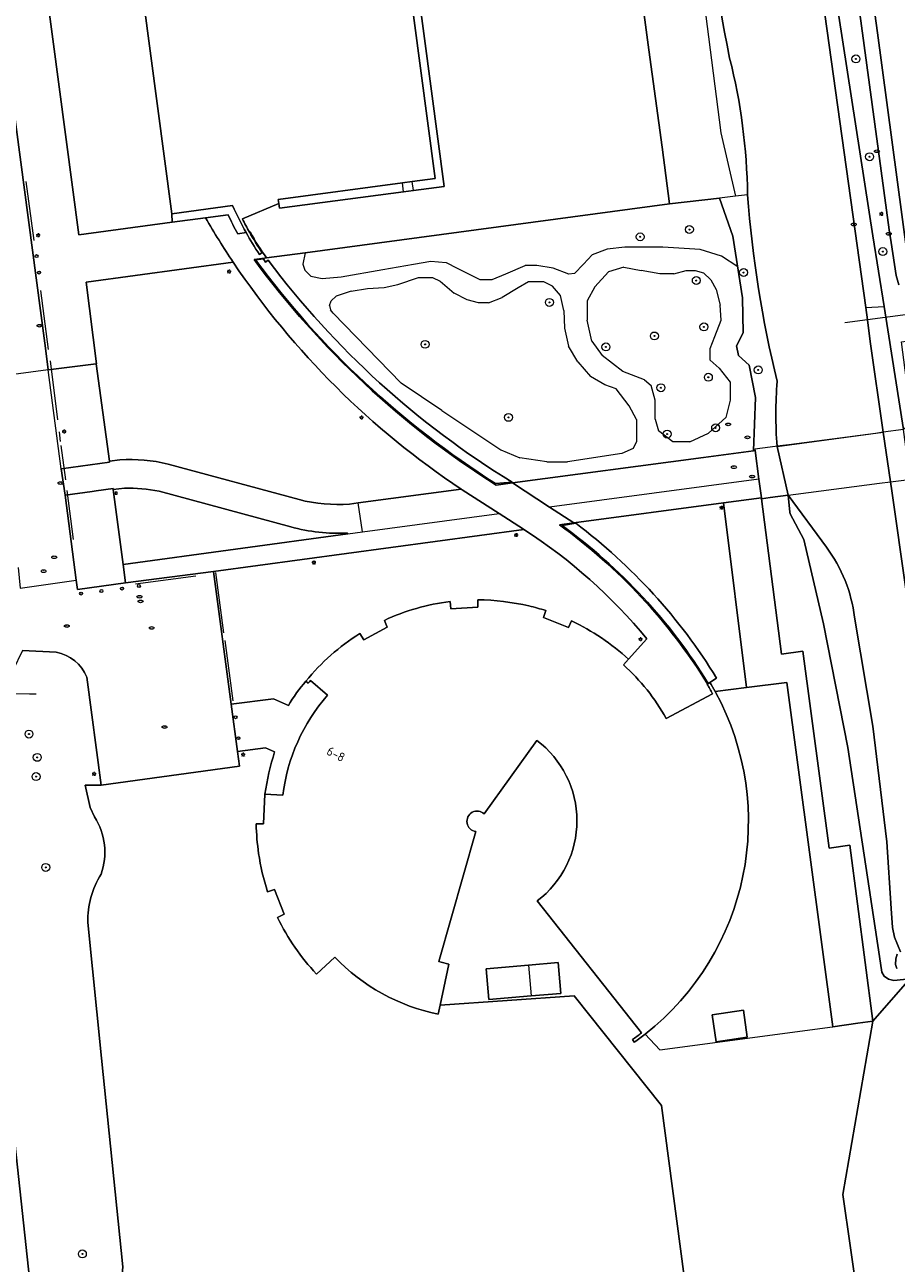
# Model space of a CAD drawing. Header units: metres. Extents: x 92650 to 117222, y 425801 to 461092.
# Tile 105 of 146: x 115622 to 115710, y 426576 to 426701. Entities that reach past the tile are written whole.
import ezdxf
from ezdxf.enums import TextEntityAlignment as Align

# ---------------------------------------------------------------- set-up
doc = ezdxf.new("R2010")
doc.units = ezdxf.units.M
doc.layers.get('0').update_dxf_attribs({"color": 253, "linetype": 'CONTINUOUS', "lineweight": 15})
for name, color, linetype, lineweight in [('B-WE-GK-KEERWAND_DAMWAND-G', 253, 'CONTINUOUS', 15), ('B-WE-GR-BEPLANTING_CULTUUR_BODEMBEDEKKER-GV', 253, 'CONTINUOUS', 15), ('B-WE-GR-BOOM-S', 253, 'CONTINUOUS', 15), ('B-WE-IE-MEUBILAIR-S', 253, 'CONTINUOUS', 15), ('B-WE-IE-TERREINAFSCHEIDING_KUNSTMATIG_HEKWERK-G', 253, 'IE-TERREINAFSCHEIDING_KUNSTMATIG-SO', 15), ('B-WE-IE-TERREINAFSCHEIDING_KUNSTMATIG_MUUR-GV', 253, 'CONTINUOUS', 15), ('B-WE-KW-KUNSTWERK_DEK-GV', 253, 'CONTINUOUS', 15), ('B-WE-KW-KUNSTWERK_DUIKER-G', 253, 'CONTINUOUS', 15), ('B-WE-OG-BEBOUWING-GV', 253, 'CONTINUOUS', 15), ('B-WE-OG-BEBOUWING-T18', 253, 'CONTINUOUS', 15), ('B-WE-OG-TERREIN_BEGROEID-GV', 253, 'CONTINUOUS', 15), ('B-WE-OG-TERREIN_ERF-GV', 253, 'CONTINUOUS', 15), ('B-WE-OG-TERREIN_OEVER-GV', 253, 'CONTINUOUS', 15), ('B-WE-OG-WATER_SLOOT-GV', 253, 'CONTINUOUS', 15), ('B-WE-OG-WEG-GV', 253, 'CONTINUOUS', 15), ('B-WE-VH-GESLOTENVERHARDING_ASFALT-GV', 253, 'CONTINUOUS', 15), ('B-WE-VH-ONVERHARD_ZAND-GV', 253, 'CONTINUOUS', 15), ('B-WE-VH-OPENVERHARDING_BETONSTRAATSTEEN-GV', 253, 'CONTINUOUS', 15), ('B-WE-VH-OPENVERHARDING_TEGEL-GV', 253, 'CONTINUOUS', 15)]:
    doc.layers.add(name, color=color, linetype=linetype, lineweight=lineweight)
doc.styles.add('NLCS-ISO', font='NLCS-ISO.ttf')
doc.styles.add('NLCS-ISO-M200-T18', font='NLCS-ISO.ttf', dxfattribs={"height": 0.36})
doc.linetypes.add('IE-TERREINAFSCHEIDING_KUNSTMATIG-SO', pattern='A,4,[82,NLCS.SHX,S=0.75,R=90,X=0,Y=0],4,-2', length=10)

# ---------------------------------------------------------------- blocks, each defined once
blk = doc.blocks.new('SIE-MEUBILAIR_BORD_VERKEER-SO')
blk.add_lwpolyline([(-0.5625, -0.5625), (0.5625, -0.5625), (0.5625, 0.5625), (-0.5625, 0.5625)], close=True)
at = {"style": 'NLCS-ISO'}
blk.add_text('vb', height=0.75, dxfattribs=at).set_placement((0, 0), align=Align.MIDDLE_CENTER)
blk = doc.blocks.new('SIE-MEUBILAIR_PAAL_AFSLUITPAAL-SO')
blk.add_circle((0, 0), 0.75)
at = {"style": 'NLCS-ISO'}
blk.add_text('af', height=0.75, dxfattribs=at).set_placement((0, 0.05), align=Align.MIDDLE_CENTER)
blk = doc.blocks.new('SIE-MEUBILAIR_PAAL_LICHTMAST-SO')
for points in [[(-0.62, 0), (-1, 0)], [(-0.71, 0.71), (-0.44, 0.44)], [(0, 1), (0, 0.62)], [(0.44, 0.44), (0.71, 0.71)], [(1, 0), (0.62, 0)], [(-0.71, -0.71), (-0.44, -0.44)], [(0, -0.62), (0, -1)], [(0.44, -0.44), (0.71, -0.71)]]:
    blk.add_lwpolyline(points)
blk.add_circle((0, 0), 0.5)
blk = doc.blocks.new('SIE-MEUBILAIR_PUT_KOLK-SO')
blk.add_ellipse((0, 0), major_axis=(1.25, 0), ratio=0.54)
at = {"style": 'NLCS-ISO'}
blk.add_text('klk', height=0.75, dxfattribs=at).set_placement((0.03, 0), align=Align.MIDDLE_CENTER)
blk = doc.blocks.new('SIE-MEUBILAIR_PUT_GASPUT-SO')
blk.add_ellipse((0, 0), major_axis=(1.25, 0), ratio=0.54)
at = {"style": 'NLCS-ISO'}
blk.add_text('gas ', height=0.75, dxfattribs=at).set_placement((0.53, 0.16), align=Align.MIDDLE_CENTER)
blk = doc.blocks.new('SIE-MEUBILAIR_PUT_RIOOLPUT-SO')
blk.add_ellipse((0, 0), major_axis=(1.25, 0), ratio=0.54)
at = {"style": 'NLCS-ISO'}
blk.add_text('ri', height=0.75, dxfattribs=at).set_placement((-0.04, 0.07), align=Align.MIDDLE_CENTER)
blk = doc.blocks.new('SGR-BOOM_GBKN-SO')
at = {"linetype": 'ByBlock', "lineweight": 18}
h = blk.add_hatch(color=0, dxfattribs=at)
h.dxf.hatch_style = 1
edge = h.paths.add_edge_path()
edge.add_arc((0, 0), 0.25, 0, 360)
at = {"color": 0, "linetype": 'ByBlock', "lineweight": 18}
for radius in [2, 0.25]:
    blk.add_circle((0, 0), radius, dxfattribs=at)
at = {"color": 0, "linetype": 'ByBlock', "lineweight": 18, "style": 'NLCS-ISO'}
blk.add_attdef('SOORT', (2.5, 0), '', height=1.5, dxfattribs=at)

msp = doc.modelspace()

# ---------------------------------------------------------------- linework, layer by layer
at = {"layer": 'B-WE-GK-KEERWAND_DAMWAND-G', "transparency": 33554687, "flags": 128}
msp.add_lwpolyline([(115707.303, 426671.476), (115707.57, 426669.281), (115708.909, 426660.125)], dxfattribs=at)
at = {"layer": 'B-WE-GR-BEPLANTING_CULTUUR_BODEMBEDEKKER-GV', "transparency": 33554687, "flags": 128}
for points in [[(115643.248, 426683.005), (115637.134, 426682.175)], [(115637.134, 426682.175), (115637.147, 426681.314), (115640.518, 426681.768), (115642.795, 426682.075)], [(115643.773, 426680.16), (115644.625, 426680.275)]]:
    msp.add_lwpolyline(points, dxfattribs=at)
at = {"layer": 'B-WE-GR-BEPLANTING_CULTUUR_BODEMBEDEKKER-GV', "transparency": 33554687}
for points in [[(115644.625, 426680.275, -0.0225207), (115643.248, 426683.005)], [(115642.795, 426682.075, 0.0155979), (115643.773, 426680.16)]]:
    msp.add_lwpolyline(points, format="xyb", dxfattribs=at)
at = {"layer": 'B-WE-IE-TERREINAFSCHEIDING_KUNSTMATIG_HEKWERK-G', "transparency": 33554687, "flags": 128}
for points in [[(115623.224, 426679.494), (115622.415, 426685.439)], [(115624.692, 426668.47), (115623.919, 426674.42)], [(115625.637, 426661.4), (115624.874, 426667.351)], [(115625.891, 426659.186), (115625.777, 426660.18)], [(115626.43, 426655.319), (115625.946, 426658.785)], [(115627.208, 426649.299), (115626.567, 426654.257)], [(115639.549, 426645.625), (115633.468, 426644.812)], [(115642.38, 426639.895), (115641.567, 426645.976)], [(115643.316, 426633.04), (115642.503, 426639.121)]]:
    msp.add_lwpolyline(points, dxfattribs=at)
at = {"layer": 'B-WE-IE-TERREINAFSCHEIDING_KUNSTMATIG_MUUR-GV', "transparency": 33554687, "flags": 128}
for points in [[(115646.84, 426677.491), (115646.591, 426677.284), (115646.389, 426677.632), (115645.573, 426677.518)], [(115669.794, 426654.953), (115671.45, 426655.098)], [(115677.874, 426650.949), (115676.494, 426650.724)], [(115691.244, 426634.793), (115691.411, 426634.893), (115692.097, 426635.316)]]:
    msp.add_lwpolyline(points, dxfattribs=at)
at = {"layer": 'B-WE-IE-TERREINAFSCHEIDING_KUNSTMATIG_MUUR-GV', "transparency": 33554687}
for points in [[(115645.573, 426677.518, 0.0926777), (115669.794, 426654.953)], [(115671.45, 426655.098, -0.0942281), (115646.84, 426677.491)], [(115676.494, 426650.724, -0.0989214), (115691.244, 426634.793)], [(115692.097, 426635.316, 0.0944547), (115677.874, 426650.949)]]:
    msp.add_lwpolyline(points, format="xyb", dxfattribs=at)
at = {"layer": 'B-WE-KW-KUNSTWERK_DEK-GV', "transparency": 33554687, "flags": 128}
msp.add_lwpolyline([(115696.623, 426653.424), (115697.492, 426653.538), (115699.308, 426653.777), (115700.1, 426653.881), (115708.513, 426654.987), (115709.639, 426655.134), (115711.524, 426655.382), (115711.629, 426655.396), (115710.96, 426660.396), (115708.909, 426660.125), (115708.11, 426660.019), (115699.381, 426658.864), (115698.772, 426658.783), (115695.961, 426658.411), (115695.977, 426658.293), (115696.36, 426655.404), (115696.609, 426653.53)], close=True, dxfattribs=at)
at = {"layer": 'B-WE-KW-KUNSTWERK_DUIKER-G', "transparency": 33554687, "flags": 128}
for points in [[(115707.303, 426671.476), (115705.042, 426671.171)], [(115711.88, 426672.093), (115707.303, 426671.476)], [(115622.764, 426633.71), (115619.903, 426633.747)], [(115623.452, 426633.701), (115622.764, 426633.71)]]:
    msp.add_lwpolyline(points, dxfattribs=at)
at = {"layer": 'B-WE-OG-BEBOUWING-GV', "transparency": 33554687, "flags": 128}
for points in [[(115644.242, 426681.657), (115647.919, 426683.201), (115647.863, 426683.623), (115660.387, 426685.291), (115661.379, 426685.423), (115663.688, 426685.731), (115658.677, 426723.467), (115651.147, 426722.457), (115650.952, 426722.431), (115648.668, 426723.219)], [(115647.854, 426722.018), (115647.15, 426721.924), (115644.6, 426721.584), (115632.117, 426719.918), (115637.134, 426682.175), (115643.248, 426683.005)], [(115645.967, 426678.083), (115646.098, 426678.17), (115646.229, 426678.258)], [(115668.005, 426643.223), (115667.999, 426642.483), (115665.287, 426642.309), (115665.2, 426643.044)], [(115677.467, 426641.11), (115677.145, 426640.444), (115674.636, 426641.434), (115674.859, 426642.139)], [(115658.574, 426641.143), (115658.863, 426640.462), (115656.485, 426639.189), (115656.091, 426639.816)], [(115682.685, 426636.674), (115683.208, 426637.225)], [(115650.65, 426635.02), (115650.897, 426634.817), (115651.009, 426634.952), (115651.121, 426635.086), (115652.841, 426633.61)], [(115691.411, 426634.893), (115691.244, 426634.793), (115691.172, 426634.75), (115691.136, 426634.729)], [(115691.966, 426633.924), (115691.936, 426633.978)], [(115691.693, 426633.751), (115687.019, 426631.252)], [(115668.646, 426621.635), (115673.943, 426629.044)], [(115648.317, 426623.501), (115646.521, 426623.624), (115646.39, 426620.612), (115645.781, 426620.609), (115645.639, 426620.608)], [(115664.051, 426606.716), (115667.783, 426619.843)], [(115646.79, 426613.778), (115647.494, 426614.008), (115648.46, 426611.494), (115647.796, 426611.168)], [(115673.979, 426612.838), (115684.498, 426599.519)], [(115651.732, 426605.468), (115653.564, 426607.184)], [(115664.014, 426601.413), (115664.208, 426602.335), (115665.078, 426606.473)], [(115673.121, 426606.364), (115668.846, 426605.994), (115669.115, 426602.885), (115673.39, 426603.255)], [(115683.594, 426598.848), (115683.785, 426598.58)]]:
    msp.add_lwpolyline(points, dxfattribs=at)
at = {"layer": 'B-WE-OG-BEBOUWING-GV', "transparency": 33554687}
for points in [[(115643.248, 426683.005, 0.0225207), (115644.625, 426680.275)], [(115644.96, 426680.32, -0.0110193), (115644.242, 426681.657)], [(115644.625, 426680.275, 0.0189615), (115645.967, 426678.083)], [(115646.229, 426678.258, -0.0179394), (115644.96, 426680.32)], [(115665.2, 426643.044, 0.0807629), (115658.574, 426641.143)], [(115673.163, 426642.611, 0.0539199), (115668.005, 426643.223)], [(115674.859, 426642.139, 0.0154466), (115673.163, 426642.611)], [(115683.208, 426637.225, 0.0723004), (115677.467, 426641.11)], [(115656.091, 426639.816, 0.0809732), (115650.65, 426635.02)], [(115687.019, 426631.252, 0.0819871), (115682.685, 426636.674)], [(115684.892, 426599.406, 0.3661165), (115691.966, 426633.924)], [(115691.136, 426634.729, -0.0109165), (115691.693, 426633.751)], [(115691.936, 426633.978, 0.0100015), (115691.411, 426634.893)], [(115652.841, 426633.61, 0.149179), (115648.317, 426623.501)], [(115673.943, 426629.044, -0.4989505), (115673.979, 426612.838)], [(115667.783, 426619.843, -1.3519286), (115668.646, 426621.635)], [(115645.639, 426620.608, 0.0318056), (115645.883, 426617.639)], [(115645.883, 426617.639, 0.0425182), (115646.79, 426613.778)], [(115647.796, 426611.168, 0.077846), (115651.732, 426605.468)], [(115653.564, 426607.184, 0.1538016), (115664.014, 426601.413)], [(115665.078, 426606.473, -0.0186105), (115664.051, 426606.716)], [(115684.498, 426599.519, -0.0106544), (115683.594, 426598.848)], [(115683.785, 426598.58, 0.0123153), (115684.892, 426599.406)]]:
    msp.add_lwpolyline(points, format="xyb", dxfattribs=at)
at = {"layer": 'B-WE-OG-BEBOUWING-GV', "transparency": 33554687, "flags": 128}
for points in [[(115676.375, 426603.513), (115676.106, 426606.622), (115673.121, 426606.364), (115673.39, 426603.255)], [(115694.79, 426601.82), (115691.65, 426601.36), (115692.05, 426598.64), (115695.19, 426599.1)]]:
    msp.add_lwpolyline(points, close=True, dxfattribs=at)
at = {"layer": 'B-WE-OG-TERREIN_BEGROEID-GV', "transparency": 33554687, "flags": 128}
for points in [[(115710.216, 426675.965), (115709.714, 426679.263), (115709.498, 426680.557), (115704.444, 426717.788), (115703.278, 426726.759), (115700.675, 426726.42), (115700.992, 426724.313)], [(115700.992, 426724.313), (115707.856, 426679.938), (115708.987, 426672.819), (115710.96, 426660.396), (115712.742, 426662.252), (115712.964, 426662.483), (115713.839, 426663.498), (115714.048, 426663.848), (115714.582, 426664.741), (115714.701, 426665.013), (115711.365, 426664.585), (115710.742, 426669.256), (115713.632, 426669.646), (115713.205, 426670.222), (115712.687, 426670.885)], [(115693.737, 426679.933), (115692.4, 426683.757), (115687.352, 426683.171), (115650.568, 426678.247), (115650.34, 426677.106), (115650.553, 426676.481), (115651.15, 426675.884), (115652.301, 426675.642), (115654.22, 426675.827), (115658.408, 426676.552), (115661.509, 426677.088), (115663.27, 426677.393), (115664.8, 426677.261), (115665.905, 426676.7), (115668.186, 426675.541), (115669.461, 426675.541), (115670.828, 426676.132), (115672.778, 426676.974)], [(115671.488, 426655.016), (115690.775, 426657.597), (115695.81, 426658.271), (115696.016, 426663.628), (115695.387, 426666.902), (115694.297, 426667.878), (115694.109, 426668.855), (115694.758, 426670.175), (115694.699, 426673.693), (115693.737, 426679.933)], [(115650.568, 426678.247), (115646.692, 426677.728), (115646.488, 426677.701), (115645.419, 426677.558)], [(115645.573, 426677.518), (115646.389, 426677.632), (115646.591, 426677.284), (115646.84, 426677.491)], [(115694.218, 426676.813), (115692.575, 426677.904), (115690.441, 426678.569), (115686.668, 426678.822), (115682.818, 426678.822), (115681.044, 426678.593), (115679.532, 426678.026), (115678.654, 426677.105), (115677.752, 426676.161), (115677.185, 426676.086), (115675.59, 426676.701), (115673.95, 426676.974), (115672.778, 426676.974)], [(115643.327, 426677.278), (115628.489, 426675.291), (115629.536, 426667.052), (115629.503, 426667.048), (115630.821, 426657.2), (115631.889, 426657.345)], [(115682.718, 426676.803), (115681.176, 426676.309), (115679.795, 426674.797), (115679.024, 426673.38), (115679.024, 426671.446)], [(115682.718, 426676.803), (115684.478, 426676.469)], [(115687.771, 426676.109), (115686.37, 426676.109), (115684.478, 426676.469)], [(115687.771, 426676.109), (115689.036, 426676.47), (115689.923, 426676.47), (115690.767, 426676.208), (115691.494, 426675.496), (115692.047, 426674.521), (115692.45, 426672.946)], [(115655.214, 426674.366), (115656.856, 426674.621), (115658.538, 426674.75), (115659.922, 426675.028), (115662.019, 426675.739), (115663.425, 426675.739), (115664.185, 426675.363), (115665.616, 426674.178)], [(115676.688, 426672.409), (115676.352, 426673.933), (115675.527, 426674.87), (115674.674, 426675.318), (115673.121, 426675.318), (115672.072, 426674.689), (115670.455, 426673.718)], [(115655.214, 426674.366), (115653.723, 426673.854)], [(115669.061, 426673.194), (115668.054, 426673.194), (115666.914, 426673.507), (115665.616, 426674.178)], [(115653.043, 426672.91), (115653.211, 426673.395), (115653.723, 426673.854)], [(115653.043, 426672.91), (115653.118, 426672.493)], [(115669.061, 426673.194), (115670.455, 426673.718)], [(115692.36, 426666.601), (115691.441, 426667.415), (115691.441, 426668.578), (115691.918, 426669.787), (115692.569, 426671.438), (115692.45, 426672.946)], [(115653.408, 426672.132), (115653.118, 426672.493)], [(115653.408, 426672.132), (115660.281, 426665.083)], [(115676.688, 426672.409), (115676.756, 426670.644), (115677.135, 426668.814)], [(115679.519, 426669.308), (115679.024, 426671.446)], [(115679.519, 426669.308), (115680.537, 426667.869)], [(115678.095, 426667.23), (115677.135, 426668.814)], [(115684.814, 426665.421), (115682.629, 426666.273), (115680.537, 426667.869)], [(115678.095, 426667.23), (115679.353, 426665.771)], [(115692.36, 426666.601), (115693.452, 426665.173), (115693.452, 426663.382), (115693.033, 426661.638)], [(115683.995, 426661.42), (115683.259, 426662.803), (115681.964, 426664.499), (115680.826, 426664.901), (115679.353, 426665.771)], [(115684.814, 426665.421), (115685.496, 426664.847)], [(115664.376, 426662.342), (115660.281, 426665.083)], [(115685.892, 426661.452), (115685.892, 426663.382), (115685.496, 426664.847)], [(115664.376, 426662.342), (115670.309, 426658.37), (115672.239, 426657.54)], [(115683.995, 426661.42), (115683.995, 426659.211), (115683.66, 426658.497), (115682.544, 426657.984), (115677.059, 426657.16)], [(115685.892, 426661.452), (115686.241, 426660.266)], [(115689.381, 426659.173), (115691.289, 426660.056), (115693.033, 426661.638)], [(115689.381, 426659.173), (115687.683, 426659.173), (115686.241, 426660.266)], [(115636.748, 426656.924), (115649.97, 426653.331)], [(115674.962, 426657.16), (115672.239, 426657.54)], [(115674.962, 426657.16), (115677.059, 426657.16)], [(115632.334, 426654.499), (115631.206, 426654.359), (115632.213, 426646.805), (115654.868, 426649.883), (115654.853, 426649.964)], [(115649.117, 426650.583), (115635.844, 426654.177)], [(115655.054, 426652.887), (115655.926, 426653.017), (115666.334, 426654.399)], [(115671.45, 426655.098), (115669.794, 426654.953)], [(115669.854, 426654.797), (115671.488, 426655.016)], [(115647.499, 426627.878), (115646.592, 426628.287), (115643.744, 426627.925), (115643.941, 426626.451), (115629.996, 426624.53), (115628.387, 426624.521)], [(115628.387, 426624.521), (115628.891, 426622.281), (115629.32, 426621.313)], [(115645.639, 426620.608), (115645.781, 426620.609), (115646.39, 426620.612), (115646.521, 426623.624)], [(115647.796, 426611.168), (115648.46, 426611.494), (115647.494, 426614.008), (115646.79, 426613.778)], [(115628.641, 426610.663), (115630.043, 426596.973), (115632.197, 426575.937), (115631.852, 426572.533), (115632.151, 426569.936), (115644.711, 426570.873), (115646.74, 426570.122), (115647.317, 426569.999), (115647.898, 426569.875), (115650.117, 426569.625), (115657.214, 426569.388)], [(115653.564, 426607.184), (115651.732, 426605.468)], [(115711.582, 426604.977), (115707.863, 426600.725), (115704.824, 426583.226), (115706.384, 426572.462)], [(115688.827, 426574.932), (115686.517, 426592.219), (115677.723, 426603.284), (115664.208, 426602.335), (115664.014, 426601.413)]]:
    msp.add_lwpolyline(points, dxfattribs=at)
msp.add_lwpolyline([(115637.147, 426681.314), (115637.134, 426682.175), (115632.117, 426719.918), (115631.886, 426720.81), (115622.486, 426719.563), (115627.729, 426680.046)], close=True, dxfattribs=at)
at = {"layer": 'B-WE-OG-TERREIN_BEGROEID-GV', "transparency": 33554687}
for points in [[(115666.334, 426654.399, -0.0989846), (115643.327, 426677.278)], [(115645.419, 426677.558, 0.093399), (115669.854, 426654.797)], [(115669.794, 426654.953, -0.0926777), (115645.573, 426677.518)], [(115646.84, 426677.491, 0.0942281), (115671.45, 426655.098)], [(115710.494, 426675.007, -0.0303105), (115710.216, 426675.965)], [(115631.889, 426657.345, -0.0774878), (115636.748, 426656.924)], [(115635.844, 426654.177, 0.0565097), (115632.334, 426654.499)], [(115649.97, 426653.331, 0.0801899), (115655.054, 426652.887)], [(115654.853, 426649.964, -0.0786138), (115649.117, 426650.583)], [(115646.521, 426623.624, -0.0427914), (115647.499, 426627.878)], [(115629.32, 426621.313, -0.231734), (115629.992, 426615.539)], [(115645.883, 426617.639, -0.0318056), (115645.639, 426620.608)], [(115646.79, 426613.778, -0.0425182), (115645.883, 426617.639)], [(115629.992, 426615.539, 0.1482603), (115628.641, 426610.663)], [(115651.732, 426605.468, -0.077846), (115647.796, 426611.168)], [(115664.014, 426601.413, -0.1538016), (115653.564, 426607.184)]]:
    msp.add_lwpolyline(points, format="xyb", dxfattribs=at)
at = {"layer": 'B-WE-OG-TERREIN_ERF-GV', "transparency": 33554687, "flags": 128}
for points in [[(115686.586, 426688.883), (115685.267, 426698.726), (115680.778, 426732.223), (115656.452, 426728.958), (115649.995, 426728.091)], [(115648.668, 426723.219), (115650.952, 426722.431), (115651.147, 426722.457), (115651.476, 426723.411), (115659.353, 426724.455), (115664.6, 426684.945), (115661.497, 426684.532), (115660.506, 426684.4), (115647.982, 426682.731), (115647.919, 426683.201), (115644.242, 426681.657)], [(115646.692, 426677.728), (115650.568, 426678.247), (115687.352, 426683.171), (115686.586, 426688.883)], [(115644.96, 426680.32), (115645.055, 426680.333)], [(115686.359, 426597.811), (115703.776, 426600.14), (115703.809, 426600.145), (115699.19, 426634.882), (115695.119, 426634.375), (115691.936, 426633.978), (115691.966, 426633.924)], [(115673.943, 426629.044), (115668.646, 426621.635)], [(115667.783, 426619.843), (115664.051, 426606.716)], [(115684.498, 426599.519), (115673.979, 426612.838)], [(115665.078, 426606.473), (115664.208, 426602.335), (115677.723, 426603.284), (115686.517, 426592.219), (115688.827, 426574.932), (115702.969, 426571.983), (115706.384, 426572.462), (115704.824, 426583.226), (115707.863, 426600.725), (115706.346, 426600.511), (115703.809, 426600.145)], [(115684.892, 426599.406), (115686.359, 426597.811)], [(115683.785, 426598.58), (115683.594, 426598.848)]]:
    msp.add_lwpolyline(points, dxfattribs=at)
at = {"layer": 'B-WE-OG-TERREIN_ERF-GV', "transparency": 33554687}
for points in [[(115644.242, 426681.657, 0.0110193), (115644.96, 426680.32)], [(115645.055, 426680.333, 0.0419297), (115646.692, 426677.728)], [(115691.966, 426633.924, -0.3661165), (115684.892, 426599.406)], [(115673.979, 426612.838, 0.4989505), (115673.943, 426629.044)], [(115668.646, 426621.635, 1.3519286), (115667.783, 426619.843)], [(115664.051, 426606.716, 0.0186105), (115665.078, 426606.473)], [(115683.594, 426598.848, 0.0106544), (115684.498, 426599.519)], [(115684.892, 426599.406, -0.0123153), (115683.785, 426598.58)]]:
    msp.add_lwpolyline(points, format="xyb", dxfattribs=at)
at = {"layer": 'B-WE-OG-TERREIN_ERF-GV', "transparency": 33554687, "flags": 128}
for points in [[(115676.106, 426606.622), (115676.375, 426603.513), (115673.39, 426603.255), (115669.115, 426602.885), (115668.846, 426605.994), (115673.121, 426606.364)], [(115694.79, 426601.82), (115695.19, 426599.1), (115692.05, 426598.64), (115691.65, 426601.36)]]:
    msp.add_lwpolyline(points, close=True, dxfattribs=at)
at = {"layer": 'B-WE-OG-TERREIN_OEVER-GV', "transparency": 33554687, "flags": 128}
msp.add_lwpolyline([(115700.675, 426726.42), (115696.539, 426753.906), (115694.907, 426766.475), (115694.074, 426766.367), (115707.152, 426672.718), (115708.987, 426672.819), (115707.856, 426679.938), (115700.992, 426724.313)], close=True, dxfattribs=at)
for points in [[(115687.038, 426733.14), (115684.937, 426732.832), (115680.778, 426732.223), (115685.267, 426698.726), (115686.586, 426688.883), (115687.352, 426683.171), (115692.4, 426683.757)], [(115690.789, 426719.063), (115689.096, 426733.441), (115687.038, 426733.14), (115689.906, 426710.809), (115692.535, 426690.334), (115694.014, 426683.945)], [(115695.216, 426684.084), (115694.014, 426683.945), (115692.4, 426683.757)], [(115692.4, 426683.757), (115693.737, 426679.933), (115694.699, 426673.693), (115694.758, 426670.175), (115694.109, 426668.855), (115694.297, 426667.878), (115695.387, 426666.902), (115696.016, 426663.628), (115695.81, 426658.271), (115695.977, 426658.293), (115696.36, 426655.404), (115696.609, 426653.53), (115696.623, 426653.424), (115697.492, 426653.538), (115699.308, 426653.777), (115698.19, 426658.706)], [(115707.152, 426672.718), (115707.303, 426671.476), (115707.57, 426669.281), (115708.909, 426660.125), (115709.639, 426655.134), (115709.773, 426654.219), (115712.594, 426634.375)], [(115710.96, 426660.396), (115708.987, 426672.819)], [(115703.184, 426648.529), (115699.308, 426653.777)], [(115699.308, 426653.777), (115699.489, 426652.082), (115699.508, 426651.906), (115700.898, 426649.313), (115702.891, 426640.789), (115705.333, 426628.328), (115707.305, 426615.24), (115708.514, 426607.22), (115708.78, 426605.67), (115708.989, 426605.245), (115709.443, 426604.941), (115709.989, 426604.809), (115711.582, 426604.977)], [(115710.632, 426607.72), (115710.054, 426609.185), (115709.851, 426610.177), (115709.715, 426612.072), (115709.258, 426618.81), (115707.859, 426630.469), (115706.008, 426641.469)], [(115710.269, 426606.016), (115710.155, 426606.443), (115710.171, 426607.005), (115710.304, 426607.456)]]:
    msp.add_lwpolyline(points, dxfattribs=at)
at = {"layer": 'B-WE-OG-TERREIN_OEVER-GV', "transparency": 33554687}
for points in [[(115693.406, 426697.891, -0.0386876), (115690.789, 426719.063)], [(115695.216, 426684.084, 0.0585311), (115693.406, 426697.891)], [(115698.206, 426665.273, -0.0416809), (115695.216, 426684.084)], [(115698.19, 426658.706, -0.0386784), (115698.206, 426665.273)], [(115706.008, 426641.469, 0.1305558), (115703.184, 426648.529)]]:
    msp.add_lwpolyline(points, format="xyb", dxfattribs=at)
at = {"layer": 'B-WE-OG-WATER_SLOOT-GV', "transparency": 33554687, "flags": 128}
for points in [[(115707.152, 426672.718), (115694.074, 426766.367), (115684.694, 426765.153), (115684.828, 426764.094), (115684.734, 426760.031), (115686.711, 426748.844), (115689.023, 426734.063), (115689.096, 426733.441), (115690.789, 426719.063)], [(115698.19, 426658.706), (115708.909, 426660.125), (115707.57, 426669.281), (115707.303, 426671.476), (115707.152, 426672.718)], [(115712.594, 426634.375), (115709.773, 426654.219), (115709.639, 426655.134), (115708.909, 426660.125)], [(115698.19, 426658.706), (115699.308, 426653.777)], [(115699.308, 426653.777), (115703.184, 426648.529)], [(115706.008, 426641.469), (115707.859, 426630.469), (115709.258, 426618.81), (115709.715, 426612.072), (115709.851, 426610.177), (115710.054, 426609.185), (115710.632, 426607.72)], [(115710.304, 426607.456), (115710.171, 426607.005), (115710.155, 426606.443), (115710.269, 426606.016)]]:
    msp.add_lwpolyline(points, dxfattribs=at)
at = {"layer": 'B-WE-OG-WATER_SLOOT-GV', "transparency": 33554687}
for points in [[(115690.789, 426719.063, 0.0386876), (115693.406, 426697.891)], [(115693.406, 426697.891, -0.0585311), (115695.216, 426684.084)], [(115695.216, 426684.084, 0.0416809), (115698.206, 426665.273)], [(115698.206, 426665.273, 0.0386784), (115698.19, 426658.706)], [(115703.184, 426648.529, -0.1305558), (115706.008, 426641.469)]]:
    msp.add_lwpolyline(points, format="xyb", dxfattribs=at)
at = {"layer": 'B-WE-OG-WEG-GV', "transparency": 33554687, "flags": 128}
for points in [[(115691.936, 426633.978), (115695.119, 426634.375), (115692.774, 426653.015), (115677.674, 426650.985)], [(115672.651, 426650.309), (115641.318, 426646.097), (115643.106, 426632.704), (115647.378, 426633.247)], [(115677.674, 426650.985), (115676.231, 426650.791)], [(115676.494, 426650.724), (115677.874, 426650.949)], [(115665.2, 426643.044), (115665.287, 426642.309), (115667.999, 426642.483), (115668.005, 426643.223)], [(115674.859, 426642.139), (115674.636, 426641.434), (115677.145, 426640.444), (115677.467, 426641.11)], [(115656.091, 426639.816), (115656.485, 426639.189), (115658.863, 426640.462), (115658.574, 426641.143)], [(115683.208, 426637.225), (115685.067, 426639.277)], [(115625.462, 426637.935), (115622.043, 426638.116), (115621.096, 426636.102), (115620.376, 426634.57)], [(115629.32, 426621.313), (115628.891, 426622.281), (115628.387, 426624.521), (115629.996, 426624.53), (115628.548, 426635.405)], [(115692.097, 426635.316), (115691.411, 426634.893)], [(115691.172, 426634.75), (115691.244, 426634.793)], [(115647.378, 426633.247), (115648.884, 426632.547)], [(115617.546, 426622.107), (115620.81, 426592.856), (115622.907, 426573.494), (115628.843, 426569.689), (115630.236, 426569.793), (115632, 426569.925), (115632.151, 426569.936)], [(115632.151, 426569.936), (115631.852, 426572.533), (115632.197, 426575.937), (115630.043, 426596.973), (115628.641, 426610.663)]]:
    msp.add_lwpolyline(points, dxfattribs=at)
msp.add_lwpolyline([(115696.623, 426653.424), (115698.641, 426637.73), (115700.803, 426638.041), (115703.452, 426618.17), (115705.521, 426618.459), (115707.863, 426600.725), (115711.582, 426604.977), (115709.989, 426604.809), (115709.443, 426604.941), (115708.989, 426605.245), (115708.78, 426605.67), (115708.514, 426607.22), (115707.305, 426615.24), (115705.333, 426628.328), (115702.891, 426640.789), (115700.898, 426649.313), (115699.508, 426651.906), (115699.489, 426652.082), (115699.308, 426653.777), (115697.492, 426653.538)], close=True, dxfattribs=at)
at = {"layer": 'B-WE-OG-WEG-GV', "transparency": 33554687}
for points in [[(115685.067, 426639.277, 0.0784901), (115672.651, 426650.309)], [(115676.231, 426650.791, -0.0979281), (115691.172, 426634.75)], [(115691.244, 426634.793, 0.0989214), (115676.494, 426650.724)], [(115677.874, 426650.949, -0.0944547), (115692.097, 426635.316)], [(115658.574, 426641.143, -0.0807629), (115665.2, 426643.044)], [(115668.005, 426643.223, -0.0539199), (115673.163, 426642.611)], [(115673.163, 426642.611, -0.0154466), (115674.859, 426642.139)], [(115677.467, 426641.11, -0.0723004), (115683.208, 426637.225)], [(115650.65, 426635.02, -0.0809732), (115656.091, 426639.816)], [(115628.548, 426635.405, 0.2585513), (115625.462, 426637.935)], [(115648.884, 426632.547, -0.0483914), (115650.65, 426635.02)], [(115691.411, 426634.893, -0.0100015), (115691.936, 426633.978)], [(115629.992, 426615.539, 0.231734), (115629.32, 426621.313)], [(115628.641, 426610.663, -0.1482603), (115629.992, 426615.539)]]:
    msp.add_lwpolyline(points, format="xyb", dxfattribs=at)
at = {"layer": 'B-WE-VH-GESLOTENVERHARDING_ASFALT-GV', "transparency": 33554687, "flags": 128}
for points in [[(115624.742, 426821.395), (115609.216, 426819.249), (115601.619, 426878.654), (115601.066, 426882.976), (115600.821, 426882.944), (115595.945, 426882.299), (115596.51, 426878.049), (115612.131, 426760.613), (115606.653, 426759.929), (115606.353, 426762.187), (115601.889, 426761.594), (115602.273, 426758.704), (115602.768, 426754.972), (115603.203, 426751.692), (115607.669, 426752.285), (115607.28, 426755.213), (115612.764, 426755.91), (115624.306, 426669.125), (115624.659, 426666.45), (115624.663, 426666.418), (115629.503, 426667.048), (115629.536, 426667.052), (115628.489, 426675.291)], [(115640.518, 426681.768), (115637.147, 426681.314), (115627.729, 426680.046), (115622.486, 426719.563), (115631.886, 426720.81), (115645.017, 426722.553)], [(115628.489, 426675.291), (115643.327, 426677.278)], [(115696.36, 426655.404), (115695.977, 426658.293), (115695.81, 426658.271), (115690.775, 426657.597), (115671.488, 426655.016), (115675.221, 426652.583)], [(115631.889, 426657.345), (115630.821, 426657.2), (115630.832, 426657.122), (115625.974, 426656.453), (115626.352, 426653.789), (115629.087, 426654.161), (115629.482, 426654.214), (115631.194, 426654.447), (115631.206, 426654.359)], [(115649.97, 426653.331), (115636.748, 426656.924)], [(115631.206, 426654.359), (115632.334, 426654.499)], [(115635.844, 426654.177), (115649.117, 426650.583)], [(115656.354, 426650.074), (115670.156, 426651.924), (115666.427, 426654.338), (115666.334, 426654.399), (115655.926, 426653.017)], [(115654.853, 426649.964), (115654.868, 426649.883), (115656.354, 426650.074), (115655.926, 426653.017), (115655.054, 426652.887)], [(115654.868, 426649.883), (115632.213, 426646.805), (115632.463, 426644.932), (115641.318, 426646.097), (115672.651, 426650.309), (115672.602, 426650.341), (115670.156, 426651.924)]]:
    msp.add_lwpolyline(points, dxfattribs=at)
at = {"layer": 'B-WE-VH-GESLOTENVERHARDING_ASFALT-GV', "transparency": 33554687}
for points in [[(115643.327, 426677.278, -0.0159713), (115640.518, 426681.768)], [(115636.748, 426656.924, 0.0774878), (115631.889, 426657.345)], [(115632.334, 426654.499, -0.0565097), (115635.844, 426654.177)], [(115655.054, 426652.887, -0.0801899), (115649.97, 426653.331)], [(115649.117, 426650.583, 0.0786138), (115654.853, 426649.964)]]:
    msp.add_lwpolyline(points, format="xyb", dxfattribs=at)
at = {"layer": 'B-WE-VH-GESLOTENVERHARDING_ASFALT-GV', "transparency": 33554687, "flags": 128}
msp.add_lwpolyline([(115696.609, 426653.53), (115696.36, 426655.404), (115675.221, 426652.583), (115677.674, 426650.985), (115692.774, 426653.015)], close=True, dxfattribs=at)
at = {"layer": 'B-WE-VH-ONVERHARD_ZAND-GV', "transparency": 33554687, "flags": 128}
for points in [[(115661.497, 426684.532), (115664.6, 426684.945), (115659.353, 426724.455), (115651.476, 426723.411), (115651.147, 426722.457), (115658.677, 426723.467), (115663.688, 426685.731), (115661.379, 426685.423)], [(115660.506, 426684.4), (115661.497, 426684.532), (115661.379, 426685.423), (115660.387, 426685.291)]]:
    msp.add_lwpolyline(points, dxfattribs=at)
msp.add_lwpolyline([(115647.919, 426683.201), (115647.982, 426682.731), (115660.506, 426684.4), (115660.387, 426685.291), (115647.863, 426683.623)], close=True, dxfattribs=at)
at = {"layer": 'B-WE-VH-OPENVERHARDING_BETONSTRAATSTEEN-GV', "transparency": 33554687, "flags": 128}
for points in [[(115693.39, 426812.113), (115693.592, 426810.561), (115694.091, 426807.725), (115695.356, 426802.386), (115699.56, 426790.606), (115700.967, 426786.179), (115702.475, 426779.376), (115703.813, 426772.17), (115704.395, 426768.289), (115704.763, 426763.003), (115705.067, 426758.328), (115705.122, 426752.89), (115704.908, 426747.509), (115704.248, 426735.835), (115704.26, 426732.249), (115704.43, 426729.531), (115705.89, 426718.037), (115708.322, 426700.451), (115711.296, 426678.343)], [(115642.795, 426682.075), (115640.518, 426681.768)], [(115644.625, 426680.275), (115643.773, 426680.16)], [(115645.055, 426680.333), (115644.96, 426680.32)], [(115645.419, 426677.558), (115646.488, 426677.701), (115646.692, 426677.728)], [(115646.229, 426678.258), (115646.098, 426678.17), (115645.967, 426678.083)], [(115627.47, 426645.207), (115626.352, 426653.789), (115625.974, 426656.453), (115624.663, 426666.418), (115624.659, 426666.45)], [(115625.974, 426656.453), (115630.832, 426657.122), (115630.821, 426657.2), (115629.503, 426667.048), (115624.663, 426666.418)], [(115666.334, 426654.399), (115666.427, 426654.338), (115670.156, 426651.924), (115672.602, 426650.341), (115672.651, 426650.309)], [(115676.231, 426650.791), (115677.674, 426650.985), (115675.221, 426652.583), (115671.488, 426655.016), (115669.854, 426654.797)], [(115621.623, 426646.476), (115621.828, 426644.412), (115627.47, 426645.207)], [(115628.548, 426635.405), (115629.996, 426624.53), (115643.941, 426626.451), (115643.744, 426627.925), (115643.106, 426632.704), (115641.318, 426646.097), (115632.463, 426644.932), (115627.591, 426644.278), (115627.47, 426645.207)], [(115685.067, 426639.277), (115683.208, 426637.225), (115682.685, 426636.674)], [(115622.043, 426638.116), (115625.462, 426637.935)], [(115691.136, 426634.729), (115691.172, 426634.75)], [(115687.019, 426631.252), (115691.693, 426633.751)], [(115657.214, 426569.388), (115650.117, 426569.625), (115647.898, 426569.875), (115647.317, 426569.999), (115646.74, 426570.122), (115644.711, 426570.873), (115632.151, 426569.936), (115632, 426569.925), (115630.236, 426569.793), (115628.843, 426569.689), (115622.907, 426573.494), (115620.81, 426592.856), (115617.546, 426622.107)]]:
    msp.add_lwpolyline(points, dxfattribs=at)
msp.add_lwpolyline([(115611.288, 426725.036), (115612.607, 426715.109), (115612.935, 426712.641), (115614.243, 426702.793), (115614.556, 426700.437), (115615.88, 426690.47), (115616.197, 426688.079), (115617.525, 426678.088), (115617.856, 426675.591), (115619.357, 426665.754), (115624.659, 426666.45), (115624.306, 426669.125), (115612.764, 426755.91), (115607.28, 426755.213), (115607.669, 426752.285), (115607.998, 426749.807), (115609.315, 426739.896), (115609.647, 426737.396), (115610.948, 426727.6)], close=True, dxfattribs=at)
at = {"layer": 'B-WE-VH-OPENVERHARDING_BETONSTRAATSTEEN-GV', "transparency": 33554687}
for points in [[(115640.518, 426681.768, 0.0159713), (115643.327, 426677.278)], [(115643.773, 426680.16, -0.0155979), (115642.795, 426682.075)], [(115645.967, 426678.083, -0.0189615), (115644.625, 426680.275)], [(115644.96, 426680.32, 0.0179394), (115646.229, 426678.258)], [(115646.692, 426677.728, -0.0419297), (115645.055, 426680.333)], [(115643.327, 426677.278, 0.0989846), (115666.334, 426654.399)], [(115669.854, 426654.797, -0.093399), (115645.419, 426677.558)], [(115672.651, 426650.309, -0.0784901), (115685.067, 426639.277)], [(115691.172, 426634.75, 0.0979281), (115676.231, 426650.791)], [(115625.462, 426637.935, -0.2585513), (115628.548, 426635.405)], [(115682.685, 426636.674, -0.0819871), (115687.019, 426631.252)], [(115691.693, 426633.751, 0.0109165), (115691.136, 426634.729)]]:
    msp.add_lwpolyline(points, format="xyb", dxfattribs=at)
at = {"layer": 'B-WE-VH-OPENVERHARDING_TEGEL-GV', "transparency": 33554687, "flags": 128}
for points in [[(115711.296, 426678.343), (115708.322, 426700.451), (115705.89, 426718.037), (115704.43, 426729.531), (115704.26, 426732.249), (115704.248, 426735.835), (115704.908, 426747.509), (115705.122, 426752.89), (115705.067, 426758.328), (115704.763, 426763.003), (115704.395, 426768.289), (115703.813, 426772.17), (115702.475, 426779.376), (115700.967, 426786.179), (115699.56, 426790.606), (115695.356, 426802.386), (115694.091, 426807.725), (115693.592, 426810.561), (115693.39, 426812.113)], [(115704.444, 426717.788), (115709.498, 426680.557), (115709.714, 426679.263), (115710.216, 426675.965)], [(115652.841, 426633.61), (115651.121, 426635.086), (115651.009, 426634.952), (115650.897, 426634.817), (115650.65, 426635.02)], [(115648.884, 426632.547), (115647.378, 426633.247), (115643.106, 426632.704), (115643.744, 426627.925), (115646.592, 426628.287), (115647.499, 426627.878)], [(115646.521, 426623.624), (115648.317, 426623.501)]]:
    msp.add_lwpolyline(points, dxfattribs=at)
at = {"layer": 'B-WE-VH-OPENVERHARDING_TEGEL-GV', "transparency": 33554687}
for points in [[(115710.216, 426675.965, 0.0303105), (115710.494, 426675.007)], [(115650.65, 426635.02, 0.0483914), (115648.884, 426632.547)], [(115648.317, 426623.501, -0.149179), (115652.841, 426633.61)], [(115647.499, 426627.878, 0.0427914), (115646.521, 426623.624)]]:
    msp.add_lwpolyline(points, format="xyb", dxfattribs=at)
at = {"layer": 'B-WE-VH-OPENVERHARDING_TEGEL-GV', "transparency": 33554687, "flags": 128}
for points in [[(115626.352, 426653.789), (115627.47, 426645.207), (115627.591, 426644.278), (115632.463, 426644.932), (115632.213, 426646.805), (115631.206, 426654.359), (115631.194, 426654.447), (115629.482, 426654.214), (115629.087, 426654.161)], [(115692.774, 426653.015), (115695.119, 426634.375), (115699.19, 426634.882), (115703.809, 426600.145), (115706.346, 426600.511), (115707.863, 426600.725), (115705.521, 426618.459), (115703.452, 426618.17), (115700.803, 426638.041), (115698.641, 426637.73), (115696.623, 426653.424), (115696.609, 426653.53)]]:
    msp.add_lwpolyline(points, close=True, dxfattribs=at)

# ---------------------------------------------------------------- block references
at = {"layer": 'B-WE-GR-BOOM-S', "transparency": 33554687, "xscale": 0.2, "yscale": 0.2, "zscale": 0.2}
for p in [(115706.149, 426697.805), (115707.529, 426687.933), (115684.381, 426679.853), (115689.346, 426680.588), (115708.867, 426678.359), (115694.816, 426676.251), (115690.044, 426675.442), (115675.224, 426673.237), (115685.813, 426669.847), (115690.814, 426670.766), (115662.676, 426669.004), (115680.922, 426668.744), (115696.297, 426666.421), (115691.259, 426665.686), (115686.478, 426664.62), (115671.096, 426661.636), (115687.103, 426659.953), (115691.994, 426660.577), (115622.713, 426629.678), (115623.548, 426627.329), (115623.431, 426625.391), (115624.401, 426616.225), (115628.097, 426577.228)]:
    msp.add_blockref('SGR-BOOM_GBKN-SO', p, dxfattribs=at)
at = {"layer": 'B-WE-IE-MEUBILAIR-S', "transparency": 33554687, "xscale": 0.2, "yscale": 0.2, "zscale": 0.2}
for name, p in [('SIE-MEUBILAIR_PUT_KOLK-SO', (115708.269, 426688.483)), ('SIE-MEUBILAIR_PAAL_LICHTMAST-SO', (115708.714, 426682.163)), ('SIE-MEUBILAIR_PAAL_LICHTMAST-SO', (115623.632, 426680.004)), ('SIE-MEUBILAIR_PUT_RIOOLPUT-SO', (115705.93, 426681.1)), ('SIE-MEUBILAIR_PUT_KOLK-SO', (115709.465, 426680.156)), ('SIE-MEUBILAIR_PAAL_AFSLUITPAAL-SO', (115623.477, 426677.902)), ('SIE-MEUBILAIR_PAAL_AFSLUITPAAL-SO', (115623.723, 426676.247)), ('SIE-MEUBILAIR_PAAL_LICHTMAST-SO', (115642.899, 426676.355)), ('SIE-MEUBILAIR_PUT_KOLK-SO', (115623.772, 426670.885)), ('SIE-MEUBILAIR_PAAL_LICHTMAST-SO', (115656.26, 426661.614)), ('SIE-MEUBILAIR_PAAL_LICHTMAST-SO', (115626.26, 426660.214)), ('SIE-MEUBILAIR_PUT_RIOOLPUT-SO', (115693.26, 426660.93)), ('SIE-MEUBILAIR_PUT_RIOOLPUT-SO', (115695.2, 426659.62)), ('SIE-MEUBILAIR_PUT_RIOOLPUT-SO', (115693.84, 426656.61)), ('SIE-MEUBILAIR_PUT_KOLK-SO', (115625.901, 426655.007)), ('SIE-MEUBILAIR_PUT_RIOOLPUT-SO', (115695.67, 426655.66)), ('SIE-MEUBILAIR_BORD_VERKEER-SO', (115631.506, 426653.982)), ('SIE-MEUBILAIR_PAAL_LICHTMAST-SO', (115692.578, 426652.524)), ('SIE-MEUBILAIR_PAAL_LICHTMAST-SO', (115671.863, 426649.765)), ('SIE-MEUBILAIR_PUT_RIOOLPUT-SO', (115625.26, 426647.52)), ('SIE-MEUBILAIR_PAAL_LICHTMAST-SO', (115651.466, 426646.977)), ('SIE-MEUBILAIR_PUT_RIOOLPUT-SO', (115624.19, 426646.12)), ('SIE-MEUBILAIR_PAAL_AFSLUITPAAL-SO', (115627.966, 426643.855)), ('SIE-MEUBILAIR_PAAL_AFSLUITPAAL-SO', (115630.024, 426644.113)), ('SIE-MEUBILAIR_PAAL_AFSLUITPAAL-SO', (115632.102, 426644.36)), ('SIE-MEUBILAIR_PAAL_AFSLUITPAAL-SO', (115633.805, 426644.618)), ('SIE-MEUBILAIR_PUT_GASPUT-SO', (115633.859, 426643.538)), ('SIE-MEUBILAIR_PUT_GASPUT-SO', (115633.97, 426643.07)), ('SIE-MEUBILAIR_PUT_KOLK-SO', (115626.523, 426640.583)), ('SIE-MEUBILAIR_PUT_KOLK-SO', (115635.089, 426640.384)), ('SIE-MEUBILAIR_PAAL_LICHTMAST-SO', (115684.415, 426639.247)), ('SIE-MEUBILAIR_PAAL_AFSLUITPAAL-SO', (115643.554, 426631.379)), ('SIE-MEUBILAIR_PUT_KOLK-SO', (115636.394, 426630.392)), ('SIE-MEUBILAIR_PAAL_AFSLUITPAAL-SO', (115643.836, 426629.266)), ('SIE-MEUBILAIR_PAAL_LICHTMAST-SO', (115644.319, 426627.605)), ('SIE-MEUBILAIR_PAAL_LICHTMAST-SO', (115629.276, 426625.669))]:
    msp.add_blockref(name, p, dxfattribs=at)

# ---------------------------------------------------------------- texts
at = {"layer": 'B-WE-OG-BEBOUWING-T18', "transparency": 33554687, "style": 'NLCS-ISO-M200-T18'}
msp.add_text('6-8', height=0.9, rotation=333.1, dxfattribs=at).set_placement((115653.68, 426627.65), align=Align.MIDDLE)

doc.saveas('drawing.dxf')
